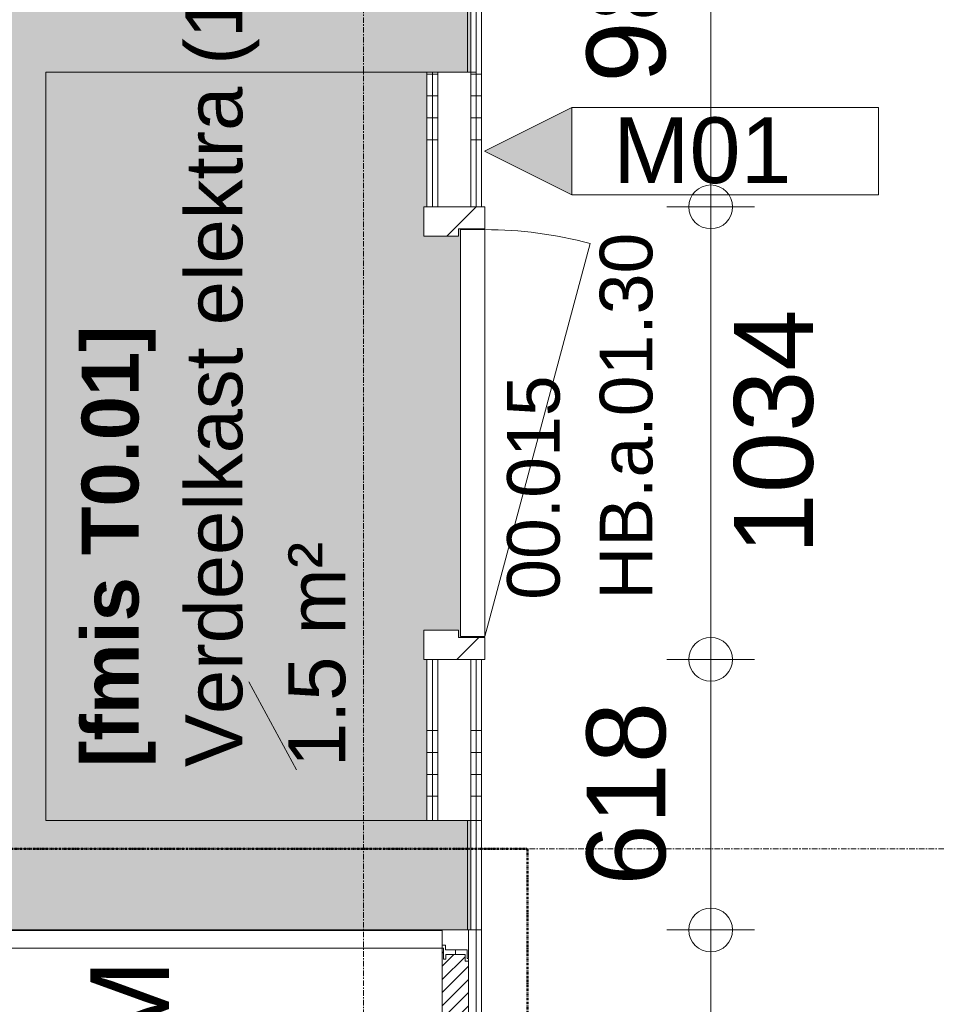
# Model space of a CAD drawing. Header units: millimetres. Extents: x 522 to 75900, y -25803 to 58941.
# Tile 21 of 134: x 18215 to 20311, y 27645 to 29895. Entities that reach past the tile are written whole.
import ezdxf

# ---------------------------------------------------------------- set-up
doc = ezdxf.new("R2010")
doc.units = ezdxf.units.MM
for name, pattern in [('BE_Brand', [10, 5, -2, 1, -2]), ('Dash', [6.35, 3.175, -3.175]), ('Dot', [4.7625, 0, -4.7625]), ('Grid Line', [22.225, 12.7, -3.175, 3.175, -3.175])]:
    doc.linetypes.add(name, pattern=pattern)
for name, color, linetype, lineweight in [('00_Algemeen', 7, 'Dot', 9), ('00_Algemeen-100', 7, 'Continuous', 9), ('22_Metselwerk', 7, 'Continuous', 9), ('30_Kozijnen-ramen-deuren', 7, 'Continuous', 9), ('42_Dekvloeren en vloersystemen', 7, 'Continuous', 9), ('42_Dekvloeren en vloersystemen_HATCH', 7, 'Continuous', 9)]:
    doc.layers.add(name, color=color, linetype=linetype, lineweight=lineweight)
doc.styles.add('Arial', font='arial.ttf', dxfattribs={"height": 180})
doc.styles.add('Arial_1', font='arial.ttf', dxfattribs={"height": 130})
doc.styles.add('Arial_3', font='arial.ttf', dxfattribs={"height": 150})
doc.styles.add('Arial_4', font='arial.ttf', dxfattribs={"height": 120})
doc.styles.add('Arial_B', font='arialbd.ttf', dxfattribs={"height": 130})
doc.dimstyles.new('1_8mm_continuous_mm_zwart_1', dxfattribs={"dimscale": 304.8, "dimtxt": 183.646692, "dimasz": 0.328084, "dimexe": 0.328084, "dimexo": 0.0625, "dimgap": 0.164042, "dimtad": 1, "dimdec": 0, "dimzin": 0, "dimdsep": 46, "dimtxsty": 'Arial', "dimblk1": 'DOTBLANK', "dimblk2": 'DOTBLANK', "dimsah": 1, "dimcen": 0.09, "dimdle": 0.328084, "dimazin": 0, "dimtfac": 1, "dimtdec": 4, "dimtix": 1, "dimtmove": 2, "dimatfit": 3, "dimfxl": 0.328084, "dimfxlon": 1, "dimtvp": 1, "dimtolj": 1, "dimtzin": 0, "dimarcsym": 2})
doc.dimstyles.new('1_8mm_continuous_mm_zwart_3', dxfattribs={"dimscale": 304.8, "dimtxt": 183.646692, "dimasz": 0.328084, "dimexe": 0.328084, "dimexo": 0.0625, "dimgap": 0.164042, "dimtad": 1, "dimdec": 0, "dimzin": 0, "dimdsep": 46, "dimtxsty": 'Arial', "dimblk1": 'DOTBLANK', "dimblk2": 'DOTBLANK', "dimsah": 1, "dimcen": 0.09, "dimdle": 0.328084, "dimazin": 0, "dimtfac": 1, "dimtdec": 4, "dimtix": 1, "dimtmove": 0, "dimatfit": 3, "dimfxl": 0.328084, "dimfxlon": 1, "dimtvp": 1, "dimtolj": 1, "dimtzin": 0, "dimarcsym": 2})
pattern_1 = [(180, (19270, 29120), (-6e-14, -500), []), (180, (19270, 29170), (-6e-14, -500), []), (180, (19270, 29220), (-6e-14, -500), []), (180, (19270, 29270), (-6e-14, -500), [])]

# ---------------------------------------------------------------- blocks, each defined once
blk = doc.blocks.new('FRA_R12_AWT_CON_Betonwerk_R20_rvt-1-100 - Plattegrond - Begane grond')
at = {"layer": '22_Metselwerk', "true_color": 0xc0c0c0}
for points in [[(18647.1, 29775), (19245, 29775), (19245, 30025), (18075, 30025), (18075, 29775), (18275, 29775)], [(18075, 28065), (18275, 28065), (18275, 29775), (18075, 29775), (18075, 28438)], [(18275, 27815), (19245, 27815), (19245, 28065), (18275, 28065)]]:
    blk.add_hatch(color=9, dxfattribs=at).paths.add_polyline_path(points, flags=0)
h = blk.add_hatch(color=9, dxfattribs=at)
h.paths.add_polyline_path([(18275, 27815), (18275, 28065), (17891, 28065), (17891, 27815)], flags=0)
h.paths.add_polyline_path([(16616.3, 27815), (16831, 27815), (16831, 28065), (11975, 28065), (11975, 27815), (16210.1, 27815)], flags=0)
h.paths.add_polyline_path([(10523.7, 27815), (10915, 27815), (10915, 28065), (10155, 28065), (10155, 27815)], flags=0)
at = {"layer": '42_Dekvloeren en vloersystemen_HATCH', "lineweight": 5, "true_color": 0xf5f5f5}
h = blk.add_hatch(color=7, dxfattribs=at)
h.paths.add_polyline_path([(10125, 20675), (10155, 20675), (10155, 20925), (10125, 20924.8), (10125, 20800)], flags=0)
h.paths.add_polyline_path([(18647.1, 22694.8), (18837.5, 22694.8), (18837.5, 23784.8), (18275, 23784.8), (18275, 22694.8)], flags=0)
h.paths.add_polyline_path([(19053.3, 22694.8), (19055, 22694.8), (19055, 23784.8), (18982.5, 23784.8), (18982.5, 22694.8)], flags=0)
h.paths.add_polyline_path([(10145, 25404.8), (10145, 25634.8), (12365, 25634.8), (12365, 25404.8), (12385, 25404.8), (12385, 25644.8), (10125, 25644.8), (10125, 25404.8)], flags=0)
h.paths.add_polyline_path([(9875, 27810), (9875, 27850), (9855, 27850), (9855, 27810)], flags=0)
h.paths.add_polyline_path([(10915, 27815), (10925, 27815), (10925, 28035), (10928, 28035), (10928, 28065), (10915, 28065)], flags=0)
h.paths.add_polyline_path([(17881, 27815), (17891, 27815), (17891, 28065), (17878, 28065), (17878, 28035), (17881, 28035), (17881, 28009.5)], flags=0)
h.paths.add_polyline_path([(16841, 27815), (16841, 28035), (16844, 28035), (16844, 28065), (16831, 28065), (16831, 27815)], flags=0)
h.paths.add_polyline_path([(11965, 27815), (11975, 27815), (11975, 28065), (11962, 28065), (11962, 28035), (11965, 28035)], flags=0)
h.paths.add_polyline_path([(10125, 27815), (10155, 27815), (10155, 28065), (10125, 28065)], flags=0)
h.paths.add_polyline_path([(11912, 28035), (11912, 28065), (11910, 28065), (11910, 28035)], flags=0)
h.paths.add_polyline_path([(17828, 28035), (17828, 28065), (17826, 28065), (17826, 28035)], flags=0)
h.paths.add_polyline_path([(16894, 28035), (16896, 28035), (16896, 28065), (16894, 28065)], flags=0)
h.paths.add_polyline_path([(10980, 28035), (10980, 28065), (10978, 28065), (10978, 28035)], flags=0)
h.paths.add_polyline_path([(19138, 28065), (19145, 28065), (19145, 28433), (19138, 28433), (19138, 28500), (19217, 28500), (19217, 28483), (19257.5, 28483), (19257.5, 28485), (19222, 28485), (19222, 29415), (19257.5, 29415), (19257.5, 29417), (19217, 29417), (19217, 29400), (19138, 29400), (19138, 29467), (19145, 29467), (19145, 29775), (18275, 29775), (18275, 28065), (18813.3, 28065)], flags=0)
at = {"layer": '22_Metselwerk', "lineweight": 13}
for p, q in [((19245, 29775), (19245, 30025)), ((18275, 29775), (19245, 29775)), ((18275, 28065), (18275, 29775)), ((19245, 28065), (18275, 28065)), ((19245, 27815), (19245, 28065)), ((17891, 27815), (18275, 27815)), ((18275, 27815), (19245, 27815))]:
    blk.add_line(p, q, dxfattribs=at)
blk = doc.blocks.new('32_HB_a - 01_30_1034x2400_125mm-9729456-100 - Plattegrond - Begane grond')
at = {"layer": '30_Kozijnen-ramen-deuren', "true_color": 0xc0c0c0}
h = blk.add_hatch(dxfattribs=at)
h.set_pattern_fill('FP_103', color=9, style=0, pattern_type=2)
h.set_pattern_definition([(135, (28949.85, -19219), (-70.71068, -70.71068), [])])
h.paths.add_polyline_path([(516.8, 58), (466.8, 58), (466.8, -2), (449.8, -2), (449.8, -81), (516.8, -81)], flags=0)
h.paths.add_polyline_path([(-450.2, -2), (-467.2, -2), (-467.2, 58), (-517.2, 58), (-517.2, -81), (-450.2, -81)], flags=0)
at = {"layer": '30_Kozijnen-ramen-deuren'}
for p, q in [((-517.2, 58), (-517.2, -81)), ((-467.2, 58), (-517.2, 58)), ((-467.2, -2), (-467.2, 58)), ((516.8, 58), (466.8, 58)), ((466.8, 58), (466.8, -2)), ((516.8, -81), (516.8, 58)), ((-450.2, -2), (-467.2, -2)), ((-450.2, -81), (-450.2, -2)), ((466.8, -2), (449.8, -2)), ((449.8, -2), (449.8, -81)), ((-517.2, -81), (-450.2, -81)), ((449.8, -81), (516.8, -81))]:
    blk.add_line(p, q, dxfattribs=at)
blk = doc.blocks.new('32_DO_deurblad_HT_vlak - standaard-8611239-100 - Plattegrond - Begane grond')
at = {"layer": '30_Kozijnen-ramen-deuren', "lineweight": 18}
for p, q in [((-399.3, 0), (-399.3, 55)), ((-399.3, 55), (530.7, 55)), ((530.7, 55), (530.7, 0)), ((530.7, 0), (-399.3, 0))]:
    blk.add_line(p, q, dxfattribs=at)
at = {"layer": '30_Kozijnen-ramen-deuren', "linetype": 'Dash'}
blk.add_line((508.1, 55), (512.1, 55), dxfattribs=at)
at = {"layer": '30_Kozijnen-ramen-deuren'}
for p, q in [((499, -240.7), (-399.3, 0)), ((508.1, 0), (512.1, 0))]:
    blk.add_line(p, q, dxfattribs=at)
blk.add_arc((-399.3, 0), 930, 345, 0, dxfattribs=at)
blk = doc.blocks.new('32_PR_b - 13_A_2170x2600-10336300-100 - Plattegrond - Begane grond')
at = {"layer": '00_Algemeen', "linetype": 'Continuous'}
for p, q in [((-398.5, 253.5), (-398.5, -256.5)), ((640.2, 253.5), (640.2, -256.5)), ((-356.1, 125.8), (-398.5, 168.2)), ((682.6, 125.8), (640.2, 168.2)), ((-398.5, 83.4), (-356.1, 125.8)), ((640.2, 83.4), (682.6, 125.8)), ((-440.9, 40.9), (-398.5, 83.4)), ((597.8, 40.9), (640.2, 83.4)), ((-398.5, -1.5), (-440.9, 40.9)), ((640.2, -1.5), (597.8, 40.9)), ((-356.1, -43.9), (-398.5, -1.5)), ((682.6, -43.9), (640.2, -1.5)), ((-398.5, -86.4), (-356.1, -43.9)), ((640.2, -86.4), (682.6, -43.9)), ((-440.9, -128.8), (-398.5, -86.4)), ((597.8, -128.8), (640.2, -86.4)), ((-398.5, -171.2), (-440.9, -128.8)), ((640.2, -171.2), (597.8, -128.8)), ((-440.9, -214.1), (-398.5, -256.5)), ((-356.1, -214.1), (-398.5, -256.5)), ((597.8, -214.1), (640.2, -256.5)), ((682.6, -214.1), (640.2, -256.5)), ((-398.5, -256.5), (-440.9, -298.9)), ((-398.5, -256.5), (-356.1, -298.9)), ((640.2, -256.5), (597.8, -298.9)), ((640.2, -256.5), (682.6, -298.9)), ((-356.1, -334.1), (-440.9, -418.9)), ((-440.9, -334.1), (-356.1, -418.9)), ((682.6, -334.1), (597.8, -418.9)), ((597.8, -334.1), (682.6, -418.9))]:
    blk.add_line(p, q, dxfattribs=at)
at = {"layer": '30_Kozijnen-ramen-deuren'}
for p, q in [((-929.2, 28.5), (-964.2, 28.5)), ((-964.2, 28.5), (-964.2, -31.5)), ((-929.2, 21), (-929.2, 28.5)), ((1205.8, 28.5), (1170.8, 28.5)), ((1170.8, 28.5), (1170.8, 21)), ((1205.8, -31.5), (1205.8, 28.5)), ((-919.2, 21), (-929.2, 21)), ((-919.2, -28.5), (-919.2, 21)), ((1170.8, 21), (1160.8, 21)), ((1160.8, 21), (1160.8, -28.5)), ((-964.2, -31.5), (-899.2, -31.5)), ((-899.2, -28.5), (-919.2, -28.5)), ((-899.2, -31.5), (-899.2, -28.5)), ((1160.8, -28.5), (1140.8, -28.5)), ((1140.8, -28.5), (1140.8, -31.5)), ((1140.8, -31.5), (1205.8, -31.5))]:
    blk.add_line(p, q, dxfattribs=at)
blk = doc.blocks.new('32_d_Binnendeur_PR_vlak - D4-11269729-100 - Plattegrond - Begane grond')
at = {"layer": '30_Kozijnen-ramen-deuren', "true_color": 0xc0c0c0}
h = blk.add_hatch(dxfattribs=at)
h.set_pattern_fill('FP_369', color=9, style=0, pattern_type=2)
h.set_pattern_definition([(135, (28767.5, -19217.4), (-1060.66, -1060.66), []), (135, (28767.5, -18257.4), (-1060.66, -1060.66), []), (135, (28767.5, -18227.4), (-1060.66, -1060.66), []), (135, (28767.5, -18197.4), (-1060.66, -1060.66), []), (135, (28767.5, -18167.4), (-1060.66, -1060.66), []), (135, (28767.5, -18137.4), (-1060.66, -1060.66), []), (135, (28767.5, -18107.4), (-1060.66, -1060.66), []), (135, (28767.5, -18077.4), (-1060.66, -1060.66), [])])
h.paths.add_polyline_path([(2049, -34.4), (2024, -34.4), (2024, -29.4), (2034, -29.4), (2034, 14.6), (2019, 14.6), (2019, 22.6), (1024, 22.6), (1024, 14.6), (1009, 14.6), (1009, -29.4), (1019, -29.4), (1019, -34.4), (994, -34.4), (994, -37.4), (2049, -37.4)], flags=0)
at = {"layer": '30_Kozijnen-ramen-deuren', "linetype": 'Dash'}
for p, q in [((1019, 22.6), (2024, 22.6)), ((1024, 22.6), (1019, 22.6)), ((1966.7, 22.6), (1958.8, 22.6))]:
    blk.add_line(p, q, dxfattribs=at)
at = {"layer": '30_Kozijnen-ramen-deuren'}
for p, q in [((1024, 14.6), (1024, 22.6)), ((1024, 22.6), (2019, 22.6)), ((2019, 22.6), (2019, 14.6)), ((1009, 14.6), (1024, 14.6)), ((1009, -29.4), (1009, 14.6)), ((2019, 14.6), (2034, 14.6)), ((2034, 14.6), (2034, -29.4)), ((994, -34.4), (1019, -34.4)), ((994, -37.4), (994, -34.4)), ((994, -37.4), (2049, -37.4)), ((994, -1082.4), (994, -37.4)), ((2049, -37.4), (994, -37.4)), ((1019, -29.4), (1009, -29.4)), ((1019, -34.4), (1019, -29.4)), ((1988.8, -37.4), (1980.6, -37.4)), ((2024, -29.4), (2024, -34.4)), ((2034, -29.4), (2024, -29.4)), ((2024, -34.4), (2049, -34.4)), ((2049, -34.4), (2049, -37.4))]:
    blk.add_line(p, q, dxfattribs=at)
blk.add_arc((994, -37.4), 1045, 270, 0, dxfattribs=at)
blk = doc.blocks.new('00_TAG-WA_wall tag_BAR - Type Mark_7x2-7455557-100 - Plattegrond - Begane grond')
at = {"layer": '00_Algemeen', "linetype": 'Continuous'}
blk.add_hatch(color=256, dxfattribs=at).paths.add_polyline_path([(0, -2), (-1, 0), (1, 0)], flags=0)
for p, q in [((-1, 7), (-1, 0)), ((1, 7), (-1, 7)), ((1, 0), (1, 7)), ((-1, 0), (1, 0)), ((1, 0), (-1, 0)), ((-1, 0), (0, -2)), ((0, -2), (1, 0))]:
    blk.add_line(p, q, dxfattribs=at)
blk = doc.blocks.new('DIMBLOCK378-100 - Plattegrond - Begane grond')
at = {"layer": '00_Algemeen-100', "transparency": 16777216}
for p, q in [((19793.3, 30550), (19793.3, 29467)), ((19893.3, 30450), (19693.3, 30450)), ((19793.3, 30450), (19893.3, 30450)), ((19693.3, 29467), (19893.3, 29467)), ((19793.3, 29467), (19693.3, 29467))]:
    blk.add_line(p, q, dxfattribs=at)
for centre in [(19793.3, 30450), (19793.3, 29467)]:
    blk.add_circle(centre, 50, dxfattribs=at)
at = {"layer": '00_Algemeen-100', "color": 0, "transparency": 16777216, "insert": (19509.6, 29750.8), "char_height": 180, "width": 498.389, "attachment_point": 1, "rotation": 90, "line_spacing_factor": 0.941778, "style": 'Arial'}
blk.add_mtext('983', dxfattribs=at)
blk = doc.blocks.new('_DotBlank')
at = {"color": 0, "linetype": 'ByBlock', "lineweight": -2}
blk.add_line((-0.5, 0), (-1, 0), dxfattribs=at)
blk.add_circle((0, 0), 0.5, dxfattribs=at)
blk = doc.blocks.new('DIMBLOCK379-100 - Plattegrond - Begane grond')
at = {"layer": '00_Algemeen-100', "transparency": 16777216}
for p, q in [((19693.3, 29467), (19893.3, 29467)), ((19793.3, 29467), (19693.3, 29467)), ((19793.3, 29467), (19793.3, 28433)), ((19693.3, 28433), (19893.3, 28433)), ((19793.3, 28433), (19693.3, 28433))]:
    blk.add_line(p, q, dxfattribs=at)
for centre in [(19793.3, 29467), (19793.3, 28433)]:
    blk.add_circle(centre, 50, dxfattribs=at)
at = {"layer": '00_Algemeen-100', "color": 0, "transparency": 16777216, "insert": (19846.4, 28673.1), "char_height": 180, "width": 664.518, "attachment_point": 1, "rotation": 90, "line_spacing_factor": 0.941778, "style": 'Arial'}
blk.add_mtext('1034', dxfattribs=at)
blk = doc.blocks.new('DIMBLOCK380-100 - Plattegrond - Begane grond')
at = {"layer": '00_Algemeen-100', "transparency": 16777216}
for p, q in [((19693.3, 28433), (19893.3, 28433)), ((19793.3, 28433), (19693.3, 28433)), ((19793.3, 28433), (19793.3, 27814.8)), ((19693.3, 27814.8), (19893.3, 27814.8)), ((19793.3, 27814.8), (19693.3, 27814.8))]:
    blk.add_line(p, q, dxfattribs=at)
for centre in [(19793.3, 28433), (19793.3, 27814.8)]:
    blk.add_circle(centre, 50, dxfattribs=at)
at = {"layer": '00_Algemeen-100', "color": 0, "transparency": 16777216, "insert": (19509.6, 27916.3), "char_height": 180, "width": 498.389, "attachment_point": 1, "rotation": 90, "line_spacing_factor": 0.941778, "style": 'Arial'}
blk.add_mtext('618', dxfattribs=at)
blk = doc.blocks.new('DIMBLOCK381-100 - Plattegrond - Begane grond')
at = {"layer": '00_Algemeen-100', "transparency": 16777216}
for p, q in [((19693.3, 27814.8), (19893.3, 27814.8)), ((19793.3, 27814.8), (19693.3, 27814.8)), ((19793.3, 27814.8), (19793.3, 25644.8)), ((19693.3, 25644.8), (19893.3, 25644.8)), ((19793.3, 25644.8), (19693.3, 25644.8))]:
    blk.add_line(p, q, dxfattribs=at)
for centre in [(19793.3, 27814.8), (19793.3, 25644.8)]:
    blk.add_circle(centre, 50, dxfattribs=at)
at = {"layer": '00_Algemeen-100', "color": 0, "transparency": 16777216, "insert": (19509.6, 26452.9), "char_height": 180, "width": 664.518, "attachment_point": 1, "rotation": 90, "line_spacing_factor": 0.941778, "style": 'Arial'}
blk.add_mtext('2170', dxfattribs=at)

msp = doc.modelspace()

# ---------------------------------------------------------------- hatches: boundary and pattern name
at = {"layer": '22_Metselwerk', "true_color": 0x808080}
h = msp.add_hatch(dxfattribs=at)
h.set_pattern_fill('FP_10', color=8, angle=270, style=0, pattern_type=2)
h.set_pattern_definition(pattern_1)
h.paths.add_polyline_path([(19145, 28065), (19157.5, 28065), (19157.5, 28433), (19145, 28433)], flags=0)
h.paths.add_polyline_path([(19157.5, 29467), (19157.5, 29775), (19145, 29775), (19145, 29467)], flags=0)
h = msp.add_hatch(dxfattribs=at)
h.set_pattern_fill('FP_10', color=8, angle=270, style=0, pattern_type=2)
h.set_pattern_definition(pattern_1)
h.paths.add_polyline_path([(19170, 28065), (19170, 28433), (19157.5, 28433), (19157.5, 28065)], flags=0)
h.paths.add_polyline_path([(19157.5, 29467), (19170, 29467), (19170, 29775), (19157.5, 29775)], flags=0)
h = msp.add_hatch(dxfattribs=at)
h.set_pattern_fill('FP_10', color=8, angle=270, style=0, pattern_type=2)
h.set_pattern_definition(pattern_1)
h.paths.add_polyline_path([(19245, 28065), (19257.5, 28065), (19257.5, 28433), (19245, 28433)], flags=0)
h.paths.add_polyline_path([(19257.5, 29467), (19257.5, 29775), (19245, 29775), (19245, 29467)], flags=0)
h = msp.add_hatch(dxfattribs=at)
h.set_pattern_fill('FP_10', color=8, angle=270, style=0, pattern_type=2)
h.set_pattern_definition(pattern_1)
h.paths.add_polyline_path([(19257.5, 28065), (19270, 28065), (19270, 28433), (19257.5, 28433)], flags=0)
h.paths.add_polyline_path([(19270, 29467), (19270, 29775), (19257.5, 29775), (19257.5, 29467)], flags=0)

# ---------------------------------------------------------------- linework, layer by layer
at = {"layer": '00_Algemeen', "color": 16, "linetype": 'Grid Line', "true_color": 0x800000}
for p, q in [((19000, 4084), (19000, 58341)), ((5155.6, 28000), (57181.4, 28000))]:
    msp.add_line(p, q, dxfattribs=at)
at = {"layer": '00_Algemeen', "linetype": 'Continuous'}
msp.add_line((18738.1, 28382.1), (18847, 28180.5), dxfattribs=at)
at = {"layer": '00_Algemeen', "color": 82, "linetype": 'BE_Brand', "lineweight": 50, "true_color": 0x46cc0d}
for p, q in [((18175, 28000), (19375, 28000)), ((19375, 28000), (19375, 25511.9))]:
    msp.add_line(p, q, dxfattribs=at)
at = {"layer": '22_Metselwerk'}
for p, q in [((19237.5, 30025), (19237.5, 29775)), ((19257.5, 30025), (19257.5, 29775)), ((19270, 29775), (19270, 30025)), ((19145, 29775), (19145, 29467)), ((19145, 29775), (19257.5, 29775)), ((19157.5, 29775), (19157.5, 29467)), ((19170, 29775), (19170, 29467)), ((19245, 29775), (19245, 29467)), ((19257.5, 29775), (19257.5, 29467)), ((19270, 29467), (19270, 29775)), ((19145, 29467), (19270, 29467)), ((19270, 28433), (19145, 28433)), ((19145, 28433), (19145, 28065)), ((19157.5, 28433), (19157.5, 28065)), ((19170, 28433), (19170, 28065)), ((19245, 28433), (19245, 28065)), ((19257.5, 28433), (19257.5, 28065)), ((19270, 28065), (19270, 28433)), ((19270, 28065), (19145, 28065)), ((19237.5, 28065), (19237.5, 27815)), ((19257.5, 28065), (19257.5, 27815)), ((19270, 27815), (19270, 28065)), ((19237.5, 27815), (19270, 27815))]:
    msp.add_line(p, q, dxfattribs=at)
at = {"layer": '42_Dekvloeren en vloersystemen', "color": 7, "true_color": 0xffffff}
for p, q in [((19257.5, 29417), (19257.5, 29415)), ((19270, 29417), (19270, 29415)), ((19257.5, 28485), (19257.5, 28483)), ((19270, 28485), (19270, 28483)), ((19180, 27814), (17881, 27814)), ((19270, 27814.8), (19240, 27814.8)), ((19257.5, 27815), (19257.5, 25644.8)), ((19270, 25644.8), (19270, 27815)), ((19180, 27773.5), (19180, 27779.8)), ((19210, 27769.8), (19210, 27758.5))]:
    msp.add_line(p, q, dxfattribs=at)

# ---------------------------------------------------------------- block references
at = {"lineweight": 5}
msp.add_blockref('FRA_R12_AWT_CON_Betonwerk_R20_rvt-1-100 - Plattegrond - Begane grond', (0, 0), dxfattribs=at)
at = {"layer": '00_Algemeen', "linetype": 'Continuous', "xscale": 99.99999999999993, "yscale": 99.99999999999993, "zscale": 99.99999999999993, "rotation": 269.9999999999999}
msp.add_blockref('00_TAG-WA_wall tag_BAR - Type Mark_7x2-7455557-100 - Plattegrond - Begane grond', (19476.2, 29594.3), dxfattribs=at)
at = {"layer": '30_Kozijnen-ramen-deuren'}
for name, p, rotation in [('32_HB_a - 01_30_1034x2400_125mm-9729456-100 - Plattegrond - Begane grond', (19219, 28949.8), 270), ('32_DO_deurblad_HT_vlak - standaard-8611239-100 - Plattegrond - Begane grond', (19277, 28884.3), 90), ('32_PR_b - 13_A_2170x2600-10336300-100 - Plattegrond - Begane grond', (19208.5, 26609), 89.99999999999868), ('32_d_Binnendeur_PR_vlak - D4-11269729-100 - Plattegrond - Begane grond', (19217.4, 28767.5), 269.9999999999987)]:
    msp.add_blockref(name, p, dxfattribs=dict(at, rotation=rotation))

# ---------------------------------------------------------------- texts
at = {"layer": '00_Algemeen', "linetype": 'Continuous', "attachment_point": 1, "rotation": 90}
for s, insert, char_height, width, style in [('Verdeelkast elektra (1.5)', (18593.4, 28187.1), 130, 2381.012, 'Arial_1'), ('HB.a.01.30', (19539.8, 28569.2), 120, 1090.295, 'Arial_4'), ('00.015', (19328.2, 28569.2), 120, 665.401, 'Arial_4'), ('1.5 m²', (18828.4, 28187.1), 130, 617.299, 'Arial_1'), ('1.5 m²', (18828.4, 28187.1), 130, 617.299, 'Arial_1')]:
    msp.add_mtext(s, dxfattribs=dict(at, insert=insert, char_height=char_height, width=width, style=style))
at = {"layer": '00_Algemeen', "linetype": 'Continuous', "insert": (19570.2, 29671.4), "char_height": 150, "width": 505.063, "attachment_point": 1, "style": 'Arial_3'}
msp.add_mtext('M01', dxfattribs=at)
at = {"layer": '00_Algemeen', "color": 5, "linetype": 'Continuous', "true_color": 0x0000ff, "insert": (18356.4, 28187.1), "char_height": 130, "width": 1242.616, "attachment_point": 1, "rotation": 90, "style": 'Arial_B'}
msp.add_mtext('[fmis T0.01]', dxfattribs=at)
at = {"layer": '00_Algemeen', "color": 1, "linetype": 'Continuous', "true_color": 0xff0000, "insert": (18376.1, 27369.7), "char_height": 180, "width": 448.945, "attachment_point": 1, "rotation": 90, "style": 'Arial'}
msp.add_mtext('KM', dxfattribs=at)

# ---------------------------------------------------------------- dimensions: what is measured, and where the dimension line sits
at = {"layer": '00_Algemeen', "linetype": 'Continuous'}
for base, p1, p2, override, picture, middle in [((19793.3, 29467), (19893.3, 30450), (19693.3, 29467), {"dimpost": '<>', "dimfxl": 1003.100558}, 'DIMBLOCK378-100 - Plattegrond - Begane grond', (19651.3, 29958.5)), ((19793.3, 27814.8), (19693.3, 28433), (19693.3, 27814.8), {"dimpost": '<>', "dimfxl": 618.168118}, 'DIMBLOCK380-100 - Plattegrond - Begane grond', (19651.4, 28123.9)), ((19793.3, 25644.8), (19693.3, 27814.8), (19693.3, 25644.8), {"dimpost": '<>', "dimfxl": 2170}, 'DIMBLOCK381-100 - Plattegrond - Begane grond', (19651.4, 26729.8))]:
    dim = msp.add_linear_dim(base=base, p1=p1, p2=p2, angle=90, dimstyle='1_8mm_continuous_mm_zwart_3', override=override, dxfattribs=at)
    dim.commit()
    dim.dimension.update_dxf_attribs({"geometry": picture, "text_midpoint": middle})
dim = msp.add_linear_dim(base=(19793.3, 28433), p1=(19693.3, 29467), p2=(19693.3, 28433), angle=90, dimstyle='1_8mm_continuous_mm_zwart_1', override={"dimpost": '<>', "dimfxl": 1034}, dxfattribs=at)
dim.commit()
dim.dimension.update_dxf_attribs({"geometry": 'DIMBLOCK379-100 - Plattegrond - Begane grond', "text_midpoint": (19966.4, 29005.4), "dimtype": 160, "text_rotation": 90})

doc.saveas('drawing.dxf')
